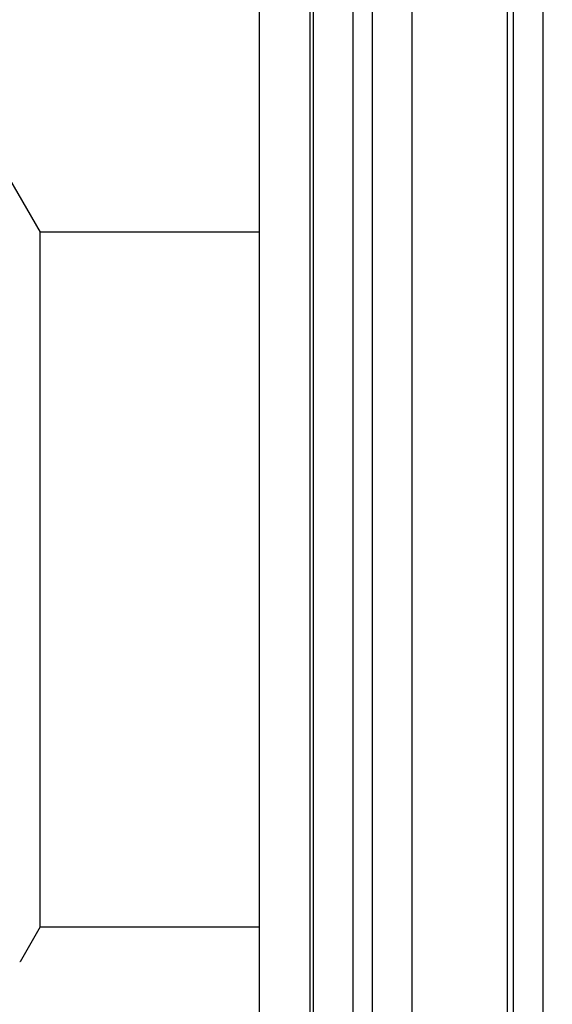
# Model space of a CAD drawing. Header units: inches. Extents: x 0.2 to 16.8, y 0.2 to 10.8.
# Tile 28 of 38: x 10.75 to 10.913, y 6.438 to 6.738. Entities that reach past the tile are written whole.
import ezdxf

# ---------------------------------------------------------------- set-up
doc = ezdxf.new("R2010")
doc.units = ezdxf.units.IN
doc.header["$LTSCALE"] = 0.935
doc.header["$MEASUREMENT"] = 0
doc.layers.get('0').update_dxf_attribs({"linetype": 'CONTINUOUS'})
doc.layers.add('DIMENSIONS', color=7, linetype='CONTINUOUS')
doc.styles.get("Standard").update_dxf_attribs({"font": 'txt', "width": 0.8})
doc.dimstyles.new('DIMSTYLE_1', dxfattribs={"dimtxt": 0.125, "dimasz": 0.18, "dimexe": 0.125, "dimexo": 0.0625, "dimgap": 0.09, "dimtad": 0, "dimtih": 1, "dimtoh": 1, "dimzin": 4, "dimdsep": 46, "dimtxsty": 'STANDARD', "dimblk": '_FILLED', "dimblk1": '_FILLED', "dimblk2": '_FILLED', "dimcen": 0.09, "dimadec": 0, "dimazin": 0, "dimtp": 0.01, "dimtm": 0.01, "dimtfac": 1, "dimtofl": 0, "dimtmove": 0, "dimatfit": 3, "dimldrblk": '_FILLED', "dimfxl": 1, "dimtolj": 1, "dimtzin": 4, "dimarcsym": 0})

# ---------------------------------------------------------------- blocks, each defined once
blk = doc.blocks.new('*D26')
at = {"layer": 'DIMENSIONS', "color": 2, "linetype": 'CONTINUOUS'}
blk.add_line((10.55317, 6.85176), (10.55317, 9.18597), dxfattribs=at)
at = {"layer": 'DIMENSIONS', "color": 2, "linetype": 'CONTINUOUS', "insert": (10.49067, 9.24847), "char_height": 0.125, "width": 0.925, "attachment_point": 1, "rotation": 90, "line_spacing_factor": 0.9}
blk.add_mtext('.39{\\Ftxt.shx;\\W1.000000;\\H0.125000; }[9.8]', dxfattribs=at)
blk = doc.blocks.new('_FILLED')
at = {"color": 0, "linetype": 'BYBLOCK'}
blk.add_solid([(0, 0), (-1, 0.1736), (-1, -0.1736)], dxfattribs=at)

msp = doc.modelspace()

# ---------------------------------------------------------------- linework, layer by layer
at = {"color": 7, "linetype": 'CONTINUOUS'}
for p, q in [((10.83976, 3.68356), (10.83976, 8.74847)), ((10.86976, 8.74847), (10.86976, 3.68356)), ((10.82326, 3.69356), (10.82326, 8.73847)), ((10.83876, 3.69356), (10.83876, 8.73847)), ((10.90076, 4.32847), (10.90076, 8.32847)), ((10.74541, 6.6923), (10.75638, 6.67331)), ((10.75638, 6.46131), (10.75638, 6.67331)), ((10.82326, 6.67331), (10.75638, 6.67331)), ((10.75638, 6.46131), (10.75024, 6.45068)), ((10.75638, 6.46131), (10.82326, 6.46131)), ((10.75024, 6.45068), (10.7501, 6.45069))]:
    msp.add_line(p, q, dxfattribs=at)
at = {"color": 9, "linetype": 'CONTINUOUS'}
for p, q in [((10.85176, 8.74847), (10.85176, 3.68356)), ((10.85776, 3.68356), (10.85776, 8.74847)), ((10.89896, 4.31897), (10.89896, 8.33797)), ((10.90972, 8.32847), (10.90972, 4.32847))]:
    msp.add_line(p, q, dxfattribs=at)

# ---------------------------------------------------------------- dimensions: what is measured, and where the dimension line sits
at = {"layer": 'DIMENSIONS', "color": 2, "linetype": 'CONTINUOUS'}
dim = msp.add_ordinate_dim(feature_location=(10.55317, 6.85176), offset=(0, 2.33421), dtype=1, origin=(10.93976, 6.6997), dimstyle='DIMSTYLE_1', override={"dimtad": 1, "dimtih": 0, "dimtoh": 0}, dxfattribs=at)
dim.commit()
dim.dimension.update_dxf_attribs({"geometry": '*D26', "text_midpoint": (10.55317, 9.71097)})

doc.saveas('drawing.dxf')
